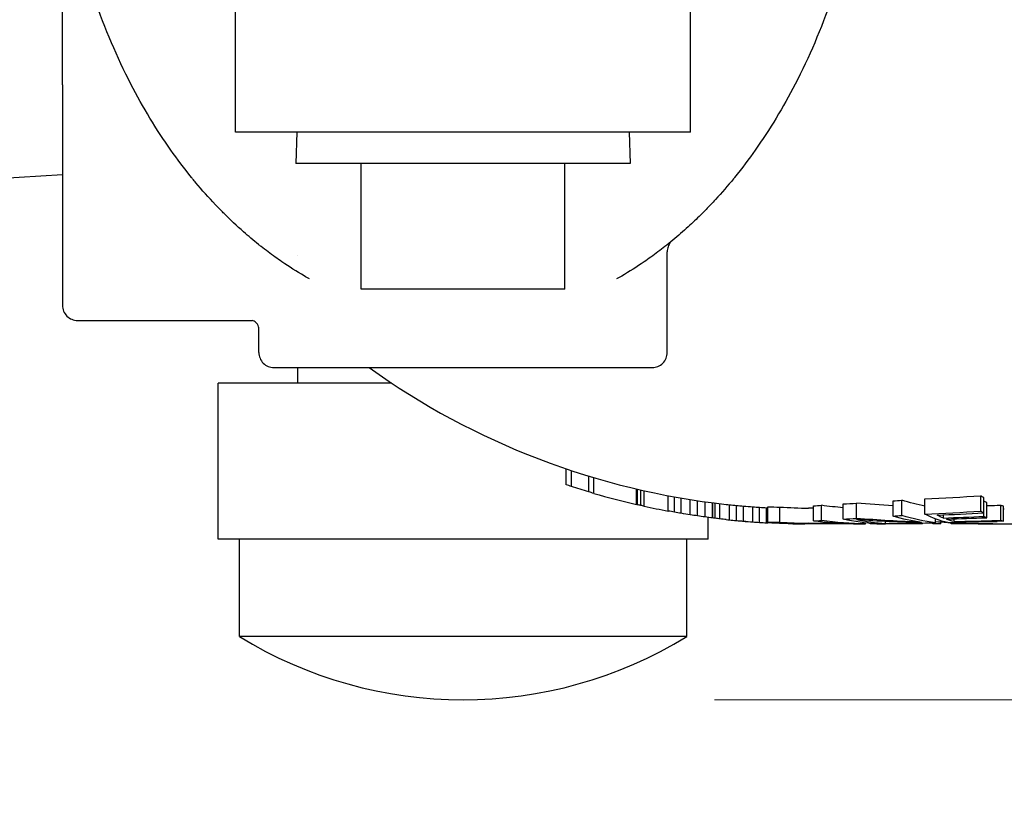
# Model space of a CAD drawing. Extents: x 1 to 669, y 0 to 417.
# Tile 117 of 256: x 114.04 to 117.96, y 312.45 to 315.62. Entities that reach past the tile are written whole.
import ezdxf

# ---------------------------------------------------------------- set-up
doc = ezdxf.new("R2010")
doc.units = 0
doc.header["$LTSCALE"] = 12
doc.header["$MEASUREMENT"] = 0
for name, color, linetype in [('D', 2, 'CONTINUOUS'), ('Q', 4, 'CONTINUOUS'), ('X', 1, 'CONTINUOUS')]:
    doc.layers.add(name, color=color, linetype=linetype)
doc.styles.get("Standard").update_dxf_attribs({"font": 'SIMPLEX.SHX', "width": 0.875})
doc.dimstyles.new('STANDARD$0', dxfattribs={"dimscale": 32, "dimtxt": 0.09375, "dimasz": 0.0625, "dimexe": 0.03125, "dimexo": 0.03125, "dimgap": 0.03125, "dimtad": 1, "dimtih": 1, "dimtoh": 1, "dimdec": 4, "dimzin": 12, "dimdsep": 46, "dimlunit": 5, "dimtxsty": 'Standard', "dimcen": -0.03125, "dimclrd": 256, "dimclre": 256, "dimclrt": 256, "dimadec": 0, "dimazin": 0, "dimtfac": 0.875, "dimtdec": 4, "dimtofl": 0, "dimtmove": 0, "dimatfit": 3, "dimfxl": 1, "dimtolj": 1, "dimtzin": 12, "dimlwd": 13, "dimlwe": 13, "dimarcsym": 0})

# ---------------------------------------------------------------- blocks, each defined once
blk = doc.blocks.new('*D66')
at = {"layer": 'D', "lineweight": 13, "transparency": 16777216}
for p, q in [((155.735, 359.4009), (155.735, 291.8262)), ((54.6353, 355.7061), (54.6353, 291.8262)), ((56.6353, 292.8262), (153.735, 292.8262))]:
    blk.add_line(p, q, dxfattribs=at)
at = {"layer": 'D', "transparency": 16777216}
for points in [[(56.6353, 293.1595), (56.6353, 292.4928), (54.6353, 292.8262)], [(153.735, 293.1595), (153.735, 292.4928), (155.735, 292.8262)]]:
    blk.add_solid(points, dxfattribs=at)
at = {"layer": 'D', "transparency": 16777216, "insert": (105.1851, 295.3262), "char_height": 3, "attachment_point": 5}
blk.add_mtext('\\A1;101{}{\\C2;%%p1}', dxfattribs=at)
blk = doc.blocks.new('*D67')
at = {"layer": 'D', "lineweight": 13, "transparency": 16777216}
for p, q in [((117.391, 409.7004), (172.142, 409.7004)), ((171.142, 407.7004), (171.142, 363.8076)), ((171.142, 314.9149), (171.142, 358.8076)), ((116.8025, 312.9149), (172.142, 312.9149))]:
    blk.add_line(p, q, dxfattribs=at)
at = {"layer": 'D', "transparency": 16777216}
for points in [[(170.8086, 407.7004), (171.4753, 407.7004), (171.142, 409.7004)], [(170.8086, 314.9149), (171.4753, 314.9149), (171.142, 312.9149)]]:
    blk.add_solid(points, dxfattribs=at)
at = {"layer": 'D', "transparency": 16777216, "insert": (171.142, 361.3076), "char_height": 3, "attachment_point": 5}
blk.add_mtext('\\A1;97{}{\\C2;%%p1}', dxfattribs=at)
blk = doc.blocks.new('*D70')
at = {"layer": 'D', "lineweight": 13, "transparency": 16777216}
for p, q in [((82.8025, 359.8879), (82.8025, 298.5359)), ((148.8025, 359.8879), (148.8025, 298.5359)), ((146.8025, 299.5359), (84.8025, 299.5359))]:
    blk.add_line(p, q, dxfattribs=at)
at = {"layer": 'D', "transparency": 16777216}
for points in [[(84.8025, 299.8693), (84.8025, 299.2026), (82.8025, 299.5359)], [(146.8025, 299.8693), (146.8025, 299.2026), (148.8025, 299.5359)]]:
    blk.add_solid(points, dxfattribs=at)
at = {"layer": 'D', "transparency": 16777216, "insert": (115.8025, 302.0359), "char_height": 3, "attachment_point": 5}
blk.add_mtext('\\A1;66', dxfattribs=at)
blk = doc.blocks.new('*D71')
at = {"layer": 'D', "lineweight": 13, "transparency": 16777216}
for p, q in [((153.8304, 360.8879), (162.2623, 360.8879)), ((161.2623, 358.8879), (161.2623, 339.4014)), ((161.2623, 314.9149), (161.2623, 334.4014)), ((116.8025, 312.9149), (162.2623, 312.9149))]:
    blk.add_line(p, q, dxfattribs=at)
at = {"layer": 'D', "transparency": 16777216}
for points in [[(160.929, 358.8879), (161.5956, 358.8879), (161.2623, 360.8879)], [(160.929, 314.9149), (161.5956, 314.9149), (161.2623, 312.9149)]]:
    blk.add_solid(points, dxfattribs=at)
at = {"layer": 'D', "transparency": 16777216, "insert": (161.2623, 336.9014), "char_height": 3, "attachment_point": 5}
blk.add_mtext('\\A1;48', dxfattribs=at)

msp = doc.modelspace()

# ---------------------------------------------------------------- linework, layer by layer
at = {"layer": 'Q'}
for p, q in [((114.89747, 315.17487), (114.89747, 316.07487)), ((116.70747, 315.17487), (116.70747, 316.07487)), ((116.70747, 315.17487), (114.89747, 315.17487)), ((115.14134, 315.17487), (115.13743, 315.04987)), ((116.4636, 315.17487), (116.46751, 315.04987)), ((116.46751, 315.04987), (115.13743, 315.04987)), ((115.39747, 314.54987), (115.39747, 315.04987)), ((116.20747, 314.54987), (116.20747, 315.04987)), ((114.20872, 315.00433), (113.22384, 314.94237)), ((116.20747, 314.54987), (115.39747, 314.54987)), ((115.14497, 314.18375), (115.14497, 314.23737)), ((115.51916, 314.17487), (114.82747, 314.17487)), ((114.82747, 313.55487), (114.82747, 314.17487)), ((115.14525, 314.17487), (115.14497, 314.18375)), ((116.77747, 313.55487), (116.77747, 313.64112)), ((116.77403, 313.55487), (114.82747, 313.55487)), ((114.91247, 313.16687), (114.91247, 313.55487)), ((116.69247, 313.16687), (116.69247, 313.55487)), ((116.77747, 313.55487), (116.77403, 313.55487)), ((116.68933, 313.16687), (114.91247, 313.16687)), ((116.69247, 313.16687), (116.68933, 313.16687))]:
    msp.add_line(p, q, dxfattribs=at)
msp.add_arc((115.80247, 314.61249), 1.69763, 238.38148, 301.61852, dxfattribs=at)
at = {"layer": 'X'}
for p, q in [((114.20872, 315.36237), (114.20872, 316.23129)), ((114.20872, 315.36237), (114.20872, 314.48487)), ((115.14497, 314.68485), (115.14497, 314.68485)), ((116.61497, 314.29737), (116.61497, 314.69778)), ((114.26872, 314.42487), (114.96304, 314.42487)), ((114.98997, 314.29737), (114.98997, 314.39412)), ((115.04997, 314.23737), (116.55497, 314.23737)), ((116.21302, 313.77083), (116.21302, 313.83412)), ((116.23367, 313.76405), (116.23367, 313.82719)), ((116.30248, 313.74263), (116.30248, 313.8053)), ((116.32312, 313.73655), (116.32312, 313.79909)), ((116.49245, 313.69253), (116.49245, 313.75412)), ((116.49631, 313.69164), (116.49631, 313.75322)), ((116.50977, 313.6886), (116.50977, 313.75011)), ((116.52362, 313.68554), (116.52362, 313.74699)), ((116.61867, 313.66632), (116.61867, 313.72737)), ((117.86242, 313.66568), (117.86242, 313.72671)), ((116.64369, 313.66178), (116.64369, 313.72274)), ((116.66995, 313.65725), (116.66995, 313.71811)), ((116.70663, 313.65131), (116.70663, 313.71205)), ((116.73539, 313.64697), (116.73539, 313.70762)), ((116.7654, 313.64274), (116.7654, 313.7033)), ((116.79515, 313.63884), (116.79515, 313.69933)), ((116.79586, 313.63875), (116.79586, 313.69924)), ((116.80562, 313.63754), (116.80562, 313.698)), ((116.8246, 313.63528), (116.8246, 313.69569)), ((116.86221, 313.63117), (116.86221, 313.6915)), ((116.89023, 313.62851), (116.89023, 313.68879)), ((116.91808, 313.6261), (116.91808, 313.68633)), ((117.19655, 313.62674), (117.19655, 313.68698)), ((117.22852, 313.62875), (117.22852, 313.68903)), ((117.31526, 313.63395), (117.31526, 313.69434)), ((117.36771, 313.63687), (117.36771, 313.69731)), ((117.5134, 313.64607), (117.5134, 313.7067)), ((117.54836, 313.64852), (117.54836, 313.7092)), ((117.6401, 313.65391), (117.6401, 313.7147)), ((117.874, 313.65894), (117.874, 313.71984)), ((117.8744, 313.64494), (117.8744, 313.70555)), ((117.88599, 313.63983), (117.88599, 313.70034)), ((117.94158, 313.62932), (117.94158, 313.68961)), ((117.95316, 313.62595), (117.95316, 313.68617)), ((116.95498, 313.62317), (116.95498, 313.68334)), ((116.98247, 313.62119), (116.98247, 313.68132)), ((117.00978, 313.61947), (117.00978, 313.67956)), ((117.0154, 313.62261), (117.0154, 313.68277)), ((117.06335, 313.62218), (117.06335, 313.68233)), ((117.71384, 313.6384), (117.71384, 313.65094)), ((116.79586, 313.63875), (116.79515, 313.63884)), ((117.07763, 313.6165), (117.07763, 313.61698)), ((117.09554, 313.61596), (117.09554, 313.61609)), ((117.10423, 313.61574), (117.10423, 313.61578)), ((117.22256, 313.61487), (117.17747, 313.61487)), ((117.22256, 313.61487), (117.22256, 313.61554)), ((117.23476, 313.61487), (117.22256, 313.61487)), ((117.23476, 313.61487), (117.23476, 313.61542)), ((117.26081, 313.61487), (117.23476, 313.61487)), ((117.26081, 313.61487), (117.26081, 313.61522)), ((117.30768, 313.61487), (117.26081, 313.61487)), ((117.30768, 313.61487), (117.30768, 313.61497)), ((117.33372, 313.61487), (117.30768, 313.61487)), ((117.33372, 313.61487), (117.33372, 313.61489)), ((117.35456, 313.61487), (117.33372, 313.61487)), ((117.37539, 313.61487), (117.35456, 313.61487)), ((117.35456, 313.61487), (117.35456, 313.61487)), ((117.37539, 313.61487), (117.37539, 313.61491)), ((117.3806, 313.61487), (117.37539, 313.61487)), ((117.3806, 313.61487), (117.3806, 313.61493)), ((117.40372, 313.61507), (117.40372, 313.61885)), ((117.42226, 313.61487), (117.42226, 313.61711)), ((117.45351, 313.61487), (117.42226, 313.61487)), ((117.45351, 313.61487), (117.45351, 313.61553)), ((117.59935, 313.61487), (117.45351, 313.61487)), ((117.48384, 313.61587), (117.48384, 313.62467)), ((117.59935, 313.61487), (117.59935, 313.61947)), ((117.6306, 313.61487), (117.59935, 313.61487)), ((117.6306, 313.61487), (117.6306, 313.61846)), ((117.67226, 313.61487), (117.67226, 313.61949)), ((117.70351, 313.61487), (117.67226, 313.61487)), ((117.68198, 313.61975), (117.68198, 313.635)), ((117.70351, 313.61487), (117.70351, 313.62307)), ((117.74518, 313.61487), (117.74518, 313.6203)), ((117.75039, 313.61487), (117.74518, 313.61487)), ((117.75039, 313.61487), (117.75039, 313.61999)), ((117.76081, 313.61487), (117.75039, 313.61487)), ((117.75632, 313.6243), (117.75632, 313.635)), ((117.76081, 313.61487), (117.76081, 313.61941)), ((117.78164, 313.61487), (117.76081, 313.61487)), ((117.78164, 313.61487), (117.78164, 313.61834)), ((117.80247, 313.61487), (117.78164, 313.61487)), ((117.80247, 313.61487), (117.80247, 313.61742)), ((117.82851, 313.61487), (117.80247, 313.61487)), ((117.82851, 313.61487), (117.82851, 313.61647)), ((117.87539, 313.61487), (117.82851, 313.61487)), ((117.87539, 313.61487), (117.87539, 313.61531)), ((117.90143, 313.61487), (117.87539, 313.61487)), ((117.90143, 313.61487), (117.90143, 313.61498)), ((117.91036, 313.61487), (117.90143, 313.61487))]:
    msp.add_line(p, q, dxfattribs=at)
for centre, radius, start, end in [((116.67497, 314.69778), 0.06, 144.79674, 150.77443), ((114.26872, 314.48487), 0.06, 179.99975, 270), ((115.04997, 314.29737), 0.06, 180, 270.00031), ((116.55497, 314.29737), 0.06, 269.99969, 0), ((117.17747, 316.67487), 3, 234.34091, 263.73261), ((117.17747, 316.67487), 3.06, 253.78761, 257.06386), ((117.17747, 316.67487), 3.06, 257.66209, 259.47798), ((117.17747, 316.67487), 3, 266.89634, 266.90307), ((117.92747, 316.67487), 3, 270.4907, 270.54481), ((117.17747, 316.67487), 3.06, 263.85597, 265.47018), ((117.17747, 316.67487), 3.06, 265.47018, 266.95725), ((117.17747, 316.67487), 3.06, 268.82781, 269.70738), ((117.92747, 316.67487), 3.06, 265.39845, 266.26816), ((117.92747, 316.67487), 3.06, 266.39868, 272.24747)]:
    msp.add_arc(centre, radius, start, end, dxfattribs=at)
at = {"layer": 'X', "extrusion": (2.12726e-16, 2.11573e-17, -1)}
msp.add_ellipse((115.03545, 314.61735), major_axis=(0.03435, 0.04919), ratio=0.0001739, start_param=-0.0000001, end_param=0.0008341, dxfattribs=at)
at = {"layer": 'X'}
for centre, major_axis, ratio, start_param, end_param in [((114.92747, 314.39412), (0.0625, 0), 0.0000138, 0, 0.000057), ((116.04843, 316.67487), (9.79933, 0), 0.3061434, -1.4076472, -1.3846094), ((117.02346, 316.67487), (0, -2.99158), 0.7278431, -0.0797658, -0.0741275), ((117.08501, 316.67487), (0, -2.99485), 0.8503526, -0.0876016, -0.0765593), ((117.14724, 316.67487), (0, -2.99805), 0.9600816, -0.089409, -0.0796991), ((117.17854, 316.67487), (0, -2.99988), 0.9991881, -0.0870032, -0.0746541), ((116.80586, 322.98381), (0, -9.30889), 0.8249826, 0.0508953, 0.0550639), ((116.60926, 329.54966), (0.00005, -15.87461), 0.9023415, 0.0493035, 0.0529698), ((116.61749, 329.39288), (0, -15.71757), 0.9023415, 0.0632115, 0.065682), ((116.49825, 347.81874), (1.37576, -34.11321), 0.0000029, 0, 0.0000122), ((116.97843, 348.30577), (0.00055, -34.63084), 0.9561944, 0.0273939, 0.0286473), ((117.84562, 316.67487), (0, -2.98694), 0.9561944, 0.0286643, 0.0336063), ((118.02344, 316.67487), (0, -2.99832), 0.2927326, -0.093398, -0.0801492), ((117.16158, 316.67487), (0, -2.99966), 0.9359352, -0.0736564, -0.0638404), ((117.12322, 316.67487), (0, -2.99855), 0.8128393, -0.0577797, -0.0465573), ((117.09142, 316.67487), (0, -2.99767), 0.6857437, -0.0397257, -0.0371654), ((117.058, 316.67487), (0, -2.99254), 0.8249826, -0.0172581, 0.0021661), ((117.22483, 316.67487), (0, -2.99776), 0.9126848, -0.0590536, -0.0173084), ((116.61684, 329.66419), (0, -16.0489), 0.9023415, 0.0619494, 0.0643687), ((116.04843, 316.67487), (9.99532, 0), 0.3061434, -1.4108741, -1.3883017), ((116.22083, 348.07982), (0.00115, -34.46427), 0.9561945, 0.0445235, 0.0501516), ((117.02346, 316.67487), (0, -3.05175), 0.7278431, -0.07819, -0.0726634), ((117.08501, 316.67487), (0, -3.05495), 0.8503526, -0.0858738, -0.0750503), ((117.14724, 316.67487), (0, -3.05809), 0.9600816, -0.0876491, -0.0781312), ((117.17854, 316.67487), (0, -3.05989), 0.9991881, -0.0852929, -0.0731876), ((117.16158, 316.67487), (0, -3.05967), 0.9359352, -0.0722093, -0.0625867), ((117.12322, 316.67487), (0, -3.05858), 0.8128393, -0.0566445, -0.0456429), ((117.09142, 316.67487), (0, -3.05772), 0.6857437, -0.0389452, -0.0364352), ((117.058, 316.67487), (0, -3.05269), 0.8249826, -0.016918, 0.0021234), ((117.22483, 316.67487), (0, -3.05781), 0.9126848, -0.0578926, -0.0169685), ((117.16684, 316.67487), (0, -3.05997), 0.5651582, -0.0561803, -0.0028864), ((116.80576, 323.11329), (0, -9.49837), 0.8249826, 0.0498912, 0.0539764), ((116.60893, 329.81794), (0.00004, -16.20291), 0.9023415, 0.0483262, 0.051918), ((117.35195, 323.19472), (0, -9.57986), 0.8249826, 0.0004829, 0.0065503), ((117.32017, 330.07543), (0, -16.46056), 0.9023415, 0.0086655, 0.0110197), ((117.32086, 330.03066), (0, -16.41578), 0.9023415, 0.0208401, 0.0243818), ((116.49739, 348.47612), (0.00071, -34.86093), 0.9561944, 0.0364798, 0.0413002), ((116.62723, 348.6271), (0.00064, -35.01202), 0.9561944, 0.0327899, 0.0375888), ((117.1108, 349.06817), (0.00058, -35.45327), 0.9561944, 0.0182745, 0.0240759), ((116.97819, 348.95333), (0.00053, -35.3384), 0.9561944, 0.0230144, 0.0280813), ((117.84562, 316.67487), (0, -3.0472), 0.9561944, 0.0280974, 0.0329415), ((118.02344, 316.67487), (0, -3.05835), 0.2927326, -0.0915595, -0.0785726)]:
    msp.add_ellipse(centre, major_axis=major_axis, ratio=ratio, start_param=start_param, end_param=end_param, dxfattribs=at)
at = {"layer": 'X', "extrusion": (4.68001e-16, -1.91398e-17, -1)}
msp.add_ellipse((117.09636, 334.85834), major_axis=(0.00006, -21.23369), ratio=0.3551623, start_param=0.1146529, end_param=0.1174088, dxfattribs=at)
at = {"layer": 'X', "extrusion": (2.41347e-16, 1.59734e-19, -1)}
msp.add_ellipse((117.17743, 316.67683), major_axis=(0.00048, -3.06196), ratio=0.9996441, start_param=0.2900508, end_param=0.313596, dxfattribs=at)
at = {"layer": 'X', "extrusion": (4.57175e-16, -1.67665e-17, -1)}
msp.add_ellipse((117.11709, 335.38584), major_axis=(0.00006, -21.76442), ratio=0.3551623, start_param=0.1029025, end_param=0.1055877, dxfattribs=at)
at = {"layer": 'X', "extrusion": (4.57881e-16, -2.24451e-17, -1)}
msp.add_ellipse((118.03198, 316.94266), major_axis=(0, -3.26769), ratio=0.2927327, start_param=0.165913, end_param=0.1782054, dxfattribs=at)
at = {"layer": 'X', "extrusion": (4.25358e-16, -2.03832e-18, -1)}
msp.add_ellipse((117.14855, 338.05448), major_axis=(0, -24.43719), ratio=0.3424197, start_param=0.0764126, end_param=0.0780259, dxfattribs=at)
at = {"layer": 'X', "extrusion": (1.87956e-16, -1.09392e-18, -1)}
msp.add_ellipse((117.15893, 321.35378), major_axis=(0.00002, -7.73741), ratio=0.6154543, start_param=0.1338156, end_param=0.1367511, dxfattribs=at)
at = {"layer": 'X', "extrusion": (2.15944e-16, -1.3658e-20, -1)}
msp.add_ellipse((117.42824, 316.67875), major_axis=(-0.00043, -3.00389), ratio=0.6846148, start_param=0.0547565, end_param=0.0970615, dxfattribs=at)
at = {"layer": 'X', "extrusion": (2.86246e-16, -2.10869e-20, -1)}
msp.add_ellipse((117.93845, 316.71989), major_axis=(4.65428, 0.00769), ratio=0.6542385, start_param=1.6633305, end_param=1.694815, dxfattribs=at)
at = {"layer": 'X', "extrusion": (3.09899e-16, -2.85195e-30, -1)}
msp.add_ellipse((117.76455, 316.67487), major_axis=(0, 3), ratio=0.4776705, start_param=-3.0546402, end_param=-2.9901537, dxfattribs=at)
at = {"layer": 'X', "extrusion": (4.67063e-16, -5.45293e-20, -1)}
msp.add_ellipse((118.00522, 316.94823), major_axis=(0, -3.27333), ratio=0.2927326, start_param=0.1247521, end_param=0.1369464, dxfattribs=at)
at = {"layer": 'X', "extrusion": (2.26563e-16, -1.5972e-18, -1)}
msp.add_ellipse((117.17009, 318.82087), major_axis=(0.00001, -5.2055), ratio=0.7589212, start_param=0.1336457, end_param=0.1400369, dxfattribs=at)
at = {"layer": 'X', "extrusion": (2.66831e-16, -6.46578e-18, -1)}
msp.add_ellipse((117.17475, 317.31878), major_axis=(0, -3.70374), ratio=0.9053884, start_param=0.1511125, end_param=0.1590394, dxfattribs=at)
at = {"layer": 'X', "extrusion": (2.3716e-16, -1.96593e-19, -1)}
msp.add_ellipse((117.1773, 316.7139), major_axis=(0, -3.09903), ratio=0.9934291, start_param=0.1534838, end_param=0.1655519, dxfattribs=at)
at = {"layer": 'X', "extrusion": (2.51534e-16, -2.19337e-20, -1)}
msp.add_ellipse((117.17705, 316.8026), major_axis=(0, -3.18771), ratio=0.9790832, start_param=0.1419861, end_param=0.1513013, dxfattribs=at)
at = {"layer": 'X', "extrusion": (2.62772e-16, 8.41087e-19, -1)}
msp.add_ellipse((117.17579, 317.42934), major_axis=(0, -3.81438), ratio=0.8930192, start_param=0.1207721, end_param=0.1296517, dxfattribs=at)
at = {"layer": 'X', "extrusion": (2.16984e-16, 6.70538e-19, -1)}
msp.add_ellipse((117.4609, 331.61777), major_axis=(-0.00013, -17.9429), ratio=0.9126848, start_param=0.0161352, end_param=0.0173003, dxfattribs=at)
at = {"layer": 'X', "extrusion": (3.0342e-16, 3.25347e-20, -1)}
msp.add_ellipse((117.72208, 316.68283), major_axis=(-0.00061, -3.06796), ratio=0.4770627, start_param=0.0645117, end_param=0.1426494, dxfattribs=at)
at = {"layer": 'X', "extrusion": (3.03823e-16, -2.60268e-30, -1)}
msp.add_ellipse((117.76455, 316.67487), major_axis=(0, 3.06), ratio=0.4776705, start_param=-3.0850735, end_param=-2.9931453, dxfattribs=at)
at = {"layer": 'X', "extrusion": (4.7377e-16, 1.99636e-19, -1)}
msp.add_ellipse((117.78947, 316.67835), major_axis=(-0.00021, -3.06349), ratio=0.3059749, start_param=0.0623563, end_param=0.15981, dxfattribs=at)
at = {"layer": 'X', "extrusion": (4.57913e-16, 7.54381e-19, -1)}
msp.add_ellipse((117.8296, 316.95359), major_axis=(-0.00001, -3.33869), ratio=0.2927328, start_param=0.1187197, end_param=0.1446268, dxfattribs=at)
at = {"layer": 'X', "extrusion": (4.49076e-16, -2.1569e-17, -1)}
msp.add_ellipse((118.032, 316.94854), major_axis=(0, -3.33358), ratio=0.2927327, start_param=0.1626224, end_param=0.1746648, dxfattribs=at)
at = {"layer": 'X', "extrusion": (2.32933e-16, 4.64019e-18, -1)}
msp.add_ellipse((117.17538, 318.47829), major_axis=(0.00004, -4.86333), ratio=0.7898869, start_param=0.0991517, end_param=0.1069378, dxfattribs=at)
at = {"layer": 'X', "extrusion": (1.70568e-16, 5.6641e-18, -1)}
msp.add_ellipse((117.17408, 322.71232), major_axis=(0, -9.0973), ratio=0.5758858, start_param=0.0667557, end_param=0.0703872, dxfattribs=at)
at = {"layer": 'X', "extrusion": (2.13506e-16, -2.45091e-18, -1)}
msp.add_ellipse((117.17549, 319.34088), major_axis=(0, -5.72593), ratio=0.7278431, start_param=0.0781893, end_param=0.0842956, dxfattribs=at)
at = {"layer": 'X', "extrusion": (1.92981e-16, -1.04284e-18, -1)}
msp.add_ellipse((117.17543, 320.63031), major_axis=(0, -7.01537), ratio=0.657307, start_param=0.0706399, end_param=0.0720338, dxfattribs=at)
at = {"layer": 'X', "extrusion": (1.99423e-16, 1.21172e-18, -1)}
msp.add_ellipse((117.17734, 320.11254), major_axis=(0.00002, -6.49767), ratio=0.6857437, start_param=0.0223828, end_param=0.0364351, dxfattribs=at)
at = {"layer": 'X', "extrusion": (2.56833e-16, -5.44477e-19, -1)}
msp.add_ellipse((117.13487, 316.67487), major_axis=(0, -3.05956), ratio=0.5651582, start_param=0.0115634, end_param=0.069148, dxfattribs=at)
at = {"layer": 'X', "extrusion": (2.39801e-16, 3.08269e-19, -1)}
msp.add_ellipse((117.20971, 316.67487), major_axis=(0, -3.05903), ratio=0.908163, start_param=0.0116046, end_param=0.0504082, dxfattribs=at)
at = {"layer": 'X', "extrusion": (3.09791e-16, 2.22453e-19, -1)}
msp.add_ellipse((117.17741, 324.37257), major_axis=(0, -10.7577), ratio=0.5330825, start_param=0.0142767, end_param=0.0174009, dxfattribs=at)
at = {"layer": 'X', "extrusion": (1.64041e-16, -6.02841e-25, -1)}
msp.add_ellipse((117.17747, 323.19513), major_axis=(0, -9.58026), ratio=0.5651582, start_param=0, end_param=0.0028864, dxfattribs=at)
at = {"layer": 'X', "extrusion": (2.65856e-16, -1.57544e-19, -1)}
msp.add_ellipse((117.4609, 331.91743), major_axis=(-0.00012, -18.30257), ratio=0.9126848, start_param=0.006892, end_param=0.0169608, dxfattribs=at)
at = {"layer": 'X', "extrusion": (2.24096e-16, 1.7199e-21, -1)}
msp.add_ellipse((117.36144, 331.07159), major_axis=(-0.00006, -17.45672), ratio=0.908163, start_param=0.0003537, end_param=0.0116001, dxfattribs=at)
at = {"layer": 'X', "extrusion": (2.11713e-16, -1.47985e-20, -1)}
msp.add_ellipse((117.38124, 316.67873), major_axis=(-0.00037, -3.06386), ratio=0.6846258, start_param=0.0167881, end_param=0.0879855, dxfattribs=at)
at = {"layer": 'X', "extrusion": (2.11715e-16, -1.46668e-20, -1)}
msp.add_ellipse((117.42823, 316.67868), major_axis=(-0.00042, -3.06381), ratio=0.6846318, start_param=0.0114901, end_param=0.0951586, dxfattribs=at)
at = {"layer": 'X', "extrusion": (3.0368e-16, 3.96359e-20, -1)}
msp.add_ellipse((117.47842, 316.67772), major_axis=(-0.00021, -3.06285), ratio=0.4774512, start_param=0.0200608, end_param=0.1116628, dxfattribs=at)
at = {"layer": 'X', "extrusion": (3.03676e-16, 5.07337e-21, -1)}
msp.add_ellipse((117.52135, 316.6778), major_axis=(-0.00019, -3.06294), ratio=0.4774441, start_param=0.0255206, end_param=0.1054188, dxfattribs=at)
at = {"layer": 'X', "extrusion": (2.88177e-16, 1.86053e-21, -1)}
msp.add_ellipse((117.85534, 316.70435), major_axis=(4.62308, 0.00431), ratio=0.6682722, start_param=1.620283, end_param=1.6771868, dxfattribs=at)
at = {"layer": 'X', "extrusion": (2.80717e-16, 3.39227e-20, -1)}
msp.add_ellipse((117.93819, 316.71897), major_axis=(4.74594, 0.00738), ratio=0.6540524, start_param=1.6374051, end_param=1.6923081, dxfattribs=at)
at = {"layer": 'X', "extrusion": (4.54661e-16, -1.68849e-18, -1)}
msp.add_ellipse((117.82974, 316.95777), major_axis=(-0.00001, -3.3429), ratio=0.2927328, start_param=0.0750967, end_param=0.106798, dxfattribs=at)
at = {"layer": 'X', "extrusion": (4.57862e-16, 2.76537e-19, -1)}
msp.add_ellipse((118.00522, 316.95401), major_axis=(0, -3.33911), ratio=0.2927326, start_param=0.1222902, end_param=0.1342402, dxfattribs=at)
at = {"layer": 'X', "extrusion": (2.28518e-16, -7.72899e-19, -1)}
msp.add_ellipse((117.8572, 316.67487), major_axis=(0, -3.05057), ratio=0.9561944, start_param=-0.032905, end_param=-0.0240934, dxfattribs=at)
at = {"layer": 'X'}
for points, knots in [([(114.6399, 315.10282), (114.5818, 315.1852), (114.52891, 315.27277), (114.48105, 315.36535), (114.42587, 315.47208), (114.37738, 315.58547), (114.33586, 315.70596), (114.29725, 315.81801), (114.2647, 315.93609), (114.2391, 316.06108), (114.21744, 316.16688), (114.20074, 316.27758), (114.19015, 316.3944), (114.18202, 316.48392), (114.17747, 316.57715), (114.17747, 316.67487)], [0, 0, 0, 0, 0.2071506, 0.2071506, 0.2071506, 0.44594336, 0.44594336, 0.44594336, 0.66800542, 0.66800542, 0.66800542, 0.8559547, 0.8559547, 0.8559547, 1, 1, 1, 1]), ([(117.42747, 316.67487), (117.42747, 316.57713), (117.42292, 316.48388), (117.41479, 316.39434), (117.40419, 316.27753), (117.3875, 316.16683), (117.36583, 316.06104), (117.34023, 315.93605), (117.30768, 315.81797), (117.26907, 315.70593), (117.22756, 315.58545), (117.17906, 315.47206), (117.12389, 315.36534), (117.07603, 315.27276), (117.02314, 315.18519), (116.96504, 315.10282)], [0, 0, 0, 0, 0.14407805, 0.14407805, 0.14407805, 0.33202286, 0.33202286, 0.33202286, 0.55407633, 0.55407633, 0.55407633, 0.79285828, 0.79285828, 0.79285828, 0.99999998, 0.99999998, 0.99999998, 0.99999998]), ([(115.1915, 314.58996), (115.18453, 314.59387), (115.17761, 314.59784), (115.17073, 314.60186), (115.1404, 314.61958), (115.11084, 314.63835), (115.08197, 314.65813), (115.07282, 314.66439), (115.06375, 314.67075), (115.05474, 314.67722), (115.03594, 314.69071), (115.01744, 314.70463), (114.99933, 314.71889), (114.99583, 314.72164), (114.99236, 314.7244), (114.98889, 314.72717), (114.96838, 314.7436), (114.94841, 314.76043), (114.92911, 314.77746), (114.902, 314.80138), (114.87621, 314.8257), (114.85156, 314.85033), (114.84943, 314.85246), (114.84731, 314.85459), (114.8452, 314.85672), (114.83619, 314.86581), (114.82735, 314.87493), (114.81864, 314.8841), (114.81821, 314.88456), (114.81777, 314.88503), (114.81733, 314.88549), (114.78991, 314.91443), (114.76393, 314.94376), (114.73944, 314.97309), (114.73506, 314.97834), (114.73073, 314.98358), (114.72645, 314.98882), (114.72507, 314.9905), (114.72371, 314.99218), (114.72234, 314.99386), (114.69256, 315.03055), (114.66511, 315.06709), (114.6399, 315.10282)], [0.00000003, 0.00000003, 0.00000003, 0.00000003, 0.02940445, 0.02940445, 0.02940445, 0.1589689, 0.1589689, 0.1589689, 0.2, 0.2, 0.2, 0.28562688, 0.28562688, 0.28562688, 0.30214179, 0.30214179, 0.30214179, 0.4, 0.4, 0.4, 0.53750226, 0.53750226, 0.53750226, 0.54938648, 0.54938648, 0.54938648, 0.6, 0.6, 0.6, 0.6025542, 0.6025542, 0.6025542, 0.7622899, 0.7622899, 0.7622899, 0.79084766, 0.79084766, 0.79084766, 0.8, 0.8, 0.8, 1, 1, 1, 1]), ([(116.96504, 315.10282), (116.93983, 315.06709), (116.91238, 315.03055), (116.8826, 314.99386), (116.88122, 314.99216), (116.87984, 314.99046), (116.87845, 314.98876), (116.85587, 314.96113), (116.83196, 314.93344), (116.80676, 314.90601), (116.80036, 314.89905), (116.79388, 314.8921), (116.78732, 314.88517), (116.78698, 314.88481), (116.78664, 314.88446), (116.7863, 314.8841), (116.77551, 314.87274), (116.76451, 314.86144), (116.75326, 314.85021), (116.7377, 314.83466), (116.72167, 314.81923), (116.70515, 314.80395), (116.69555, 314.79507), (116.68577, 314.78623), (116.67582, 314.77745), (116.65568, 314.75968), (116.63481, 314.74213), (116.61335, 314.72502), (116.61071, 314.72291), (116.60806, 314.72081), (116.6054, 314.71872), (116.58736, 314.70452), (116.56892, 314.69065), (116.55019, 314.67721), (116.54106, 314.67065), (116.53185, 314.6642), (116.52258, 314.65785), (116.49373, 314.63811), (116.4642, 314.61937), (116.4339, 314.60168), (116.42712, 314.59772), (116.42031, 314.59381), (116.41345, 314.58996)], [0, 0, 0, 0, 0.2, 0.2, 0.2, 0.20925867, 0.20925867, 0.20925867, 0.35979688, 0.35979688, 0.35979688, 0.39801638, 0.39801638, 0.39801638, 0.4, 0.4, 0.4, 0.46271057, 0.46271057, 0.46271057, 0.54952835, 0.54952835, 0.54952835, 0.6, 0.6, 0.6, 0.70212838, 0.70212838, 0.70212838, 0.71469256, 0.71469256, 0.71469256, 0.8, 0.8, 0.8, 0.84161873, 0.84161873, 0.84161873, 0.97103667, 0.97103667, 0.97103667, 0.99999999, 0.99999999, 0.99999999, 0.99999999]), ([(116.62261, 314.72708), (116.61944, 314.72141), (116.61718, 314.71515), (116.61531, 314.70516), (116.61497, 314.70146), (116.61497, 314.69778)], [0, 0, 0, 0, 0.019466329, 0.019466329, 0.030502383, 0.030502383, 0.030502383, 0.030502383]), ([(114.98997, 314.39412), (114.98997, 314.39477), (114.98952, 314.40199), (114.97942, 314.41677), (114.97139, 314.4221), (114.96421, 314.42478), (114.96273, 314.42491), (114.96273, 314.42491)], [0, 0, 0, 0, 0.09549607, 0.09549607, 0.17897592, 0.17897592, 0.22758693, 0.22758693, 0.22758693, 0.22758693])]:
    msp.add_open_spline(points, degree=3, knots=knots, dxfattribs=at)
for points in [[(116.49631, 313.69164), (116.49502, 313.69194), (116.49373, 313.69223), (116.49245, 313.69253)], [(116.80562, 313.63754), (116.80237, 313.63794), (116.79912, 313.63835), (116.79586, 313.63875)], [(117.10423, 313.61574), (117.10134, 313.61581), (117.09844, 313.61589), (117.09554, 313.61596)], [(117.91036, 313.61487), (117.9133, 313.61487), (117.91623, 313.61487), (117.91917, 313.61488)]]:
    msp.add_open_spline(points, degree=3, dxfattribs=at)

# ---------------------------------------------------------------- dimensions: what is measured, and where the dimension line sits
at = {"layer": 'D'}
dim = msp.add_linear_dim(base=(171.14195, 312.91487), p1=(116.39097, 409.70037), p2=(115.80247, 312.91487), angle=90, text='<>{}{\\C2;%%p1}', dimstyle='STANDARD$0', override={"dimdec": 0, "dimtp": 1, "dimtm": 1, "dimarcsym": 1}, dxfattribs=at)
dim.commit()
dim.dimension.update_dxf_attribs({"geometry": '*D67', "text_midpoint": (171.14195, 361.30762)})
dim = msp.add_linear_dim(base=(82.80247, 299.53593), p1=(148.80247, 360.88787), p2=(82.80247, 360.88787), dimstyle='STANDARD$0', override={"dimdec": 1, "dimarcsym": 1}, dxfattribs=at)
dim.commit()
dim.dimension.update_dxf_attribs({"geometry": '*D70', "text_midpoint": (115.80247, 302.03593)})
dim = msp.add_linear_dim(base=(161.2623, 312.91487), p1=(152.83037, 360.88787), p2=(115.80247, 312.91487), angle=90, dimstyle='STANDARD$0', override={"dimdec": 2, "dimarcsym": 1}, dxfattribs=at)
dim.commit()
dim.dimension.update_dxf_attribs({"geometry": '*D71', "text_midpoint": (161.2623, 336.90137)})
dim = msp.add_linear_dim(base=(155.73497, 292.82615), p1=(54.63525, 356.70607), p2=(155.73497, 360.40088), text='<>{}{\\C2;%%p1}', dimstyle='STANDARD$0', override={"dimdec": 0, "dimtp": 1, "dimtm": 1, "dimarcsym": 1}, dxfattribs=at)
dim.commit()
dim.dimension.update_dxf_attribs({"geometry": '*D66', "text_midpoint": (105.18511, 295.32615)})

doc.saveas('drawing.dxf')
